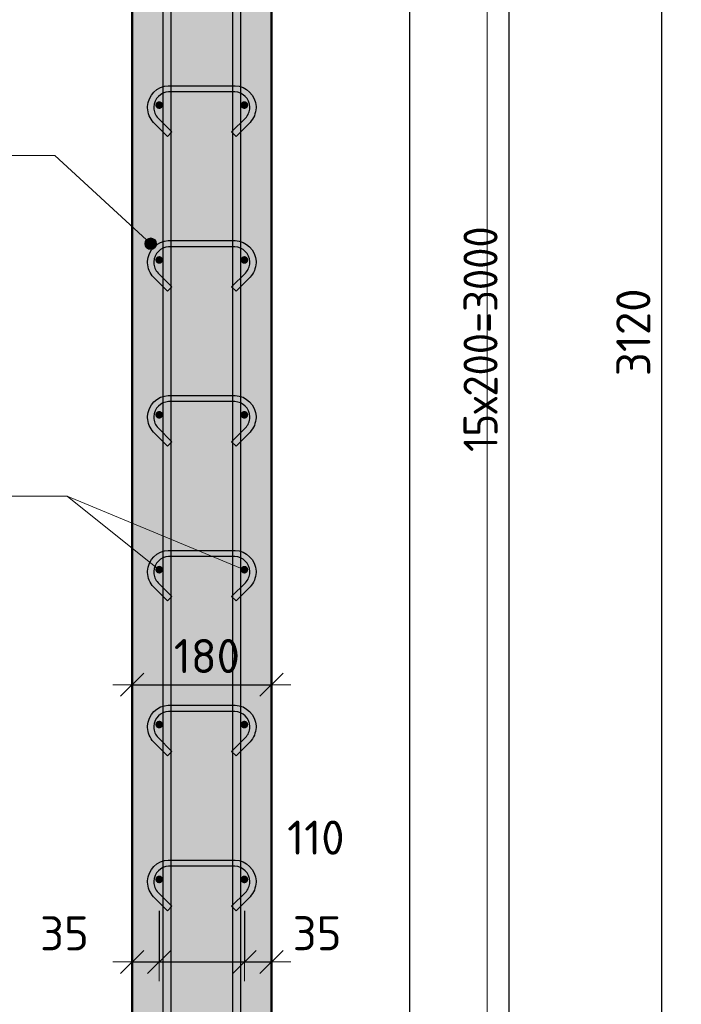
# Model space of a CAD drawing. Header units: millimetres. Extents: x -30645 to 44626, y 46540 to 77351.
# Tile 61 of 84: x 29507 to 30361, y 64435 to 65706. Entities that reach past the tile are written whole.
import ezdxf

# ---------------------------------------------------------------- set-up
doc = ezdxf.new("R2010")
doc.units = ezdxf.units.MM
doc.header["$PDMODE"] = 65
for name, color, linetype, lineweight in [('Standard', 7, 'Continuous', 25), ('Арм.стержн. вертикальными 1', 22, 'Continuous', 35), ('Арм.стержн.горизонт. 1', 180, 'Continuous', 35), ('Размерная линия_ общее', 7, 'Continuous', 13)]:
    doc.layers.add(name, color=color, linetype=linetype, lineweight=lineweight)
doc.layers.add('Арм.стержн.Стяжки', color=7, linetype='Continuous', lineweight=35, true_color=0x501e0f)
doc.styles.add('ISOCPEUR', font='ISOCPEUR')
doc.dimstyles.new('DIMSTYLE_3', dxfattribs={"dimtxt": 44, "dimasz": 50, "dimexe": 0, "dimexo": 0, "dimgap": 22, "dimtad": 2, "dimdec": 0, "dimrnd": 5, "dimzin": 12, "dimdsep": 46, "dimtxsty": 'ISOCPEUR', "dimblk1": 'ALL_ML_STRICH', "dimblk2": 'ALL_ML_STRICH', "dimsah": 1, "dimcen": 0, "dimclrd": 7, "dimclre": 256, "dimclrt": 7, "dimadec": 0, "dimazin": 0, "dimtfac": 1, "dimtdec": 0, "dimtix": 1, "dimtmove": 2, "dimatfit": 3, "dimfxl": 0, "dimtzin": 0, "dimlwd": 0, "dimlwe": -3, "dimarcsym": 0})
doc.dimstyles.new('DIMSTYLE_8', dxfattribs={"dimtxt": 44, "dimasz": 50, "dimexe": 0, "dimexo": 0, "dimgap": 22, "dimtad": 2, "dimdec": 0, "dimrnd": 5, "dimzin": 12, "dimdsep": 46, "dimtxsty": 'ISOCPEUR', "dimblk1": 'ALL_ML_STRICH', "dimblk2": 'ALL_ML_STRICH', "dimsah": 1, "dimcen": 0, "dimclrd": 7, "dimclre": 256, "dimclrt": 7, "dimadec": 0, "dimazin": 0, "dimtfac": 1, "dimtdec": 0, "dimtix": 1, "dimtmove": 2, "dimatfit": 3, "dimfxl": 0, "dimtvp": 1.2, "dimtzin": 0, "dimlwd": 0, "dimlwe": -3, "dimarcsym": 0})

# ---------------------------------------------------------------- blocks, each defined once
blk = doc.blocks.new('ALL_ML_STRICH')
at = {"color": 0, "linetype": 'ByBlock', "lineweight": -2}
for p, q in [((-0.3, -0.3), (0.3, 0.3)), ((0, -0.5), (0, 0.5)), ((-1, 0), (0.5, 0))]:
    blk.add_line(p, q, dxfattribs=at)
blk = doc.blocks.new('*D93')
at = {"layer": 'DEFPOINTS', "color": 7, "linetype": 'Continuous', "lineweight": 13, "transparency": 33554687}
for p in [(29928.2, 66855.8), (29956.9, 63735.8), (30336.2, 63735.8)]:
    blk.add_point(p, dxfattribs=at)
at = {"layer": 'Размерная линия_ общее', "color": 253, "linetype": 'Continuous', "lineweight": -2, "true_color": 0xa0a0a0, "transparency": 33554687}
for p, q in [((29948.2, 66855.8), (30336.2, 66855.8)), ((29976.9, 63735.8), (30336.2, 63735.8))]:
    blk.add_line(p, q, dxfattribs=at)
at = {"layer": 'Размерная линия_ общее', "color": 7, "linetype": 'Continuous', "lineweight": -2, "transparency": 33554687}
blk.add_line((30336.2, 63735.8), (30336.2, 66855.8), dxfattribs=at)
at = {"layer": 'Размерная линия_ общее', "color": 7, "linetype": 'Continuous', "lineweight": 13, "transparency": 33554687, "xscale": 50, "yscale": 50, "zscale": 50}
for p, rotation in [((30336.2, 66855.8), 90), ((30336.2, 63735.8), 270)]:
    blk.add_blockref('ALL_ML_STRICH', p, dxfattribs=dict(at, rotation=rotation))
at = {"layer": 'Размерная линия_ общее', "color": 7, "linetype": 'Continuous', "lineweight": 13, "transparency": 33554687, "insert": (30299.2, 65302.4), "char_height": 44, "width": 176, "attachment_point": 5, "rotation": 90, "style": 'ISOCPEUR'}
blk.add_mtext('\\A1;{3120}', dxfattribs=at)
blk = doc.blocks.new('*D96')
at = {"layer": 'DEFPOINTS', "color": 7, "linetype": 'Continuous', "lineweight": 13, "transparency": 33554687}
for p in [(29797, 66795.8), (29797, 63795.8), (30138.9, 63795.8)]:
    blk.add_point(p, dxfattribs=at)
at = {"layer": 'Размерная линия_ общее', "color": 253, "linetype": 'Continuous', "lineweight": -2, "true_color": 0xa0a0a0, "transparency": 33554687}
for p, q in [((29817, 66795.8), (30138.9, 66795.8)), ((29817, 63795.8), (30138.9, 63795.8))]:
    blk.add_line(p, q, dxfattribs=at)
at = {"layer": 'Размерная линия_ общее', "color": 7, "linetype": 'Continuous', "lineweight": -2, "transparency": 33554687}
blk.add_line((30138.9, 63795.8), (30138.9, 66795.8), dxfattribs=at)
at = {"layer": 'Размерная линия_ общее', "color": 7, "linetype": 'Continuous', "lineweight": 13, "transparency": 33554687, "xscale": 50, "yscale": 50, "zscale": 50}
for p, rotation in [((30138.9, 66795.8), 90), ((30138.9, 63795.8), 270)]:
    blk.add_blockref('ALL_ML_STRICH', p, dxfattribs=dict(at, rotation=rotation))
at = {"layer": 'Размерная линия_ общее', "color": 7, "linetype": 'Continuous', "lineweight": 13, "transparency": 33554687, "insert": (30079.9, 65147.8), "char_height": 44, "width": 2.2, "attachment_point": 1, "rotation": 90, "line_spacing_factor": 0.60241, "style": 'ISOCPEUR'}
blk.add_mtext('\\W0.91;15х200=3000', dxfattribs=at)
blk = doc.blocks.new('*D110')
at = {"layer": 'DEFPOINTS', "color": 7, "linetype": 'Continuous', "lineweight": 13, "transparency": 33554687}
for p in [(29687, 64575.2), (29652, 64489.2), (29652, 64448.2)]:
    blk.add_point(p, dxfattribs=at)
at = {"layer": 'Размерная линия_ общее', "color": 253, "linetype": 'Continuous', "lineweight": -2, "true_color": 0xa0a0a0, "transparency": 33554687}
for p, q in [((29687, 64555.2), (29687, 64489.2)), ((29652, 64468.2), (29652, 64489.2))]:
    blk.add_line(p, q, dxfattribs=at)
at = {"layer": 'Размерная линия_ общее', "color": 7, "linetype": 'Continuous', "lineweight": -2, "transparency": 33554687}
blk.add_line((29652, 64489.2), (29687, 64489.2), dxfattribs=at)
at = {"layer": 'Размерная линия_ общее', "color": 7, "linetype": 'Continuous', "lineweight": 13, "transparency": 33554687, "xscale": 50, "yscale": 50, "zscale": 50, "rotation": 180}
blk.add_blockref('ALL_ML_STRICH', (29652, 64489.2), dxfattribs=at)
at = {"layer": 'Размерная линия_ общее', "color": 7, "linetype": 'Continuous', "lineweight": 13, "transparency": 33554687, "xscale": 50, "yscale": 50, "zscale": 50}
blk.add_blockref('ALL_ML_STRICH', (29687, 64489.2), dxfattribs=at)
at = {"layer": 'Размерная линия_ общее', "color": 7, "linetype": 'Continuous', "lineweight": 13, "transparency": 33554687, "insert": (29564.7, 64526.2), "char_height": 44, "width": 88, "attachment_point": 5, "style": 'ISOCPEUR'}
blk.add_mtext('\\A1;{35}', dxfattribs=at)
blk = doc.blocks.new('*D111')
at = {"layer": 'DEFPOINTS', "color": 7, "linetype": 'Continuous', "lineweight": 13, "transparency": 33554687}
for p in [(29687, 64575.2), (29797, 64575.2), (29687, 64489.2)]:
    blk.add_point(p, dxfattribs=at)
at = {"layer": 'Размерная линия_ общее', "color": 253, "linetype": 'Continuous', "lineweight": -2, "true_color": 0xa0a0a0, "transparency": 33554687}
for p, q in [((29687, 64555.2), (29687, 64489.2)), ((29797, 64555.2), (29797, 64489.2))]:
    blk.add_line(p, q, dxfattribs=at)
at = {"layer": 'Размерная линия_ общее', "color": 7, "linetype": 'Continuous', "lineweight": -2, "transparency": 33554687}
blk.add_line((29687, 64489.2), (29797, 64489.2), dxfattribs=at)
at = {"layer": 'Размерная линия_ общее', "color": 7, "linetype": 'Continuous', "lineweight": 13, "transparency": 33554687, "xscale": 50, "yscale": 50, "zscale": 50, "rotation": 180}
blk.add_blockref('ALL_ML_STRICH', (29687, 64489.2), dxfattribs=at)
at = {"layer": 'Размерная линия_ общее', "color": 7, "linetype": 'Continuous', "lineweight": 13, "transparency": 33554687, "xscale": 50, "yscale": 50, "zscale": 50}
blk.add_blockref('ALL_ML_STRICH', (29797, 64489.2), dxfattribs=at)
at = {"layer": 'Размерная линия_ общее', "color": 7, "linetype": 'Continuous', "lineweight": 13, "transparency": 33554687, "insert": (29889.3, 64649.8), "char_height": 44, "width": 132, "attachment_point": 5, "style": 'ISOCPEUR'}
blk.add_mtext('\\A1;{110}', dxfattribs=at)
blk = doc.blocks.new('*D112')
at = {"layer": 'DEFPOINTS', "color": 7, "linetype": 'Continuous', "lineweight": 13, "transparency": 33554687}
for p in [(29797, 64575.2), (29797, 64489.2), (29832, 64451.7)]:
    blk.add_point(p, dxfattribs=at)
at = {"layer": 'Размерная линия_ общее', "color": 253, "linetype": 'Continuous', "lineweight": -2, "true_color": 0xa0a0a0, "transparency": 33554687}
for p, q in [((29797, 64555.2), (29797, 64489.2)), ((29832, 64471.7), (29832, 64489.2))]:
    blk.add_line(p, q, dxfattribs=at)
at = {"layer": 'Размерная линия_ общее', "color": 7, "linetype": 'Continuous', "lineweight": -2, "transparency": 33554687}
blk.add_line((29797, 64489.2), (29832, 64489.2), dxfattribs=at)
at = {"layer": 'Размерная линия_ общее', "color": 7, "linetype": 'Continuous', "lineweight": 13, "transparency": 33554687, "xscale": 50, "yscale": 50, "zscale": 50, "rotation": 180}
blk.add_blockref('ALL_ML_STRICH', (29797, 64489.2), dxfattribs=at)
at = {"layer": 'Размерная линия_ общее', "color": 7, "linetype": 'Continuous', "lineweight": 13, "transparency": 33554687, "xscale": 50, "yscale": 50, "zscale": 50}
blk.add_blockref('ALL_ML_STRICH', (29832, 64489.2), dxfattribs=at)
at = {"layer": 'Размерная линия_ общее', "color": 7, "linetype": 'Continuous', "lineweight": 13, "transparency": 33554687, "insert": (29890.9, 64526.3), "char_height": 44, "width": 88, "attachment_point": 5, "style": 'ISOCPEUR'}
blk.add_mtext('\\A1;{35}', dxfattribs=at)
blk = doc.blocks.new('*D113')
at = {"layer": 'DEFPOINTS', "color": 7, "linetype": 'Continuous', "lineweight": 13, "transparency": 33554687}
for p in [(29652, 64857.3), (29832, 64855.7), (29652, 64847.3)]:
    blk.add_point(p, dxfattribs=at)
at = {"layer": 'Размерная линия_ общее', "color": 253, "linetype": 'Continuous', "lineweight": -2, "true_color": 0xa0a0a0, "transparency": 33554687}
for p, q in [((29652, 64847.3), (29652, 64847.3)), ((29832, 64847.3), (29832, 64847.3))]:
    blk.add_line(p, q, dxfattribs=at)
at = {"layer": 'Размерная линия_ общее', "color": 7, "linetype": 'Continuous', "lineweight": -2, "transparency": 33554687}
blk.add_line((29652, 64847.3), (29832, 64847.3), dxfattribs=at)
at = {"layer": 'Размерная линия_ общее', "color": 7, "linetype": 'Continuous', "lineweight": 13, "transparency": 33554687, "xscale": 50, "yscale": 50, "zscale": 50, "rotation": 180}
blk.add_blockref('ALL_ML_STRICH', (29652, 64847.3), dxfattribs=at)
at = {"layer": 'Размерная линия_ общее', "color": 7, "linetype": 'Continuous', "lineweight": 13, "transparency": 33554687, "xscale": 50, "yscale": 50, "zscale": 50}
blk.add_blockref('ALL_ML_STRICH', (29832, 64847.3), dxfattribs=at)
at = {"layer": 'Размерная линия_ общее', "color": 7, "linetype": 'Continuous', "lineweight": 13, "transparency": 33554687, "insert": (29748.6, 64884.3), "char_height": 44, "width": 132, "attachment_point": 5, "style": 'ISOCPEUR'}
blk.add_mtext('\\A1;{180}', dxfattribs=at)

msp = doc.modelspace()

# ---------------------------------------------------------------- hatches: boundary and pattern name
at = {"layer": 'Standard', "linetype": 'Continuous', "lineweight": 13, "transparency": 33554687}
msp.add_hatch(color=7, dxfattribs=at).paths.add_polyline_path([(29832, 66855.8), (29652, 66855.8), (29652, 63735.8), (29832, 63735.8)])
at = {"layer": 'Арм.стержн.горизонт. 1', "linetype": 'Continuous', "lineweight": 50, "transparency": 33554687}
for points in [[(29692, 65595.8), (29691.6, 65597.7), (29690.5, 65599.3), (29688.9, 65600.4), (29687, 65600.8), (29685.1, 65600.4), (29683.5, 65599.3), (29682.4, 65597.7), (29682, 65595.8), (29682.4, 65593.9), (29683.5, 65592.3), (29685.1, 65591.2), (29687, 65590.8), (29688.9, 65591.2), (29690.5, 65592.3), (29691.6, 65593.9)], [(29802, 65595.8), (29801.6, 65597.7), (29800.5, 65599.3), (29798.9, 65600.4), (29797, 65600.8), (29795.1, 65600.4), (29793.5, 65599.3), (29792.4, 65597.7), (29792, 65595.8), (29792.4, 65593.9), (29793.5, 65592.3), (29795.1, 65591.2), (29797, 65590.8), (29798.9, 65591.2), (29800.5, 65592.3), (29801.6, 65593.9)], [(29692, 65395.8), (29691.6, 65397.7), (29690.5, 65399.3), (29688.9, 65400.4), (29687, 65400.8), (29685.1, 65400.4), (29683.5, 65399.3), (29682.4, 65397.7), (29682, 65395.8), (29682.4, 65393.9), (29683.5, 65392.3), (29685.1, 65391.2), (29687, 65390.8), (29688.9, 65391.2), (29690.5, 65392.3), (29691.6, 65393.9)], [(29802, 65395.8), (29801.6, 65397.7), (29800.5, 65399.3), (29798.9, 65400.4), (29797, 65400.8), (29795.1, 65400.4), (29793.5, 65399.3), (29792.4, 65397.7), (29792, 65395.8), (29792.4, 65393.9), (29793.5, 65392.3), (29795.1, 65391.2), (29797, 65390.8), (29798.9, 65391.2), (29800.5, 65392.3), (29801.6, 65393.9)], [(29692, 65195.8), (29691.6, 65197.7), (29690.5, 65199.3), (29688.9, 65200.4), (29687, 65200.8), (29685.1, 65200.4), (29683.5, 65199.3), (29682.4, 65197.7), (29682, 65195.8), (29682.4, 65193.9), (29683.5, 65192.3), (29685.1, 65191.2), (29687, 65190.8), (29688.9, 65191.2), (29690.5, 65192.3), (29691.6, 65193.9)], [(29802, 65195.8), (29801.6, 65197.7), (29800.5, 65199.3), (29798.9, 65200.4), (29797, 65200.8), (29795.1, 65200.4), (29793.5, 65199.3), (29792.4, 65197.7), (29792, 65195.8), (29792.4, 65193.9), (29793.5, 65192.3), (29795.1, 65191.2), (29797, 65190.8), (29798.9, 65191.2), (29800.5, 65192.3), (29801.6, 65193.9)], [(29692, 64995.8), (29691.6, 64997.7), (29690.5, 64999.3), (29688.9, 65000.4), (29687, 65000.8), (29685.1, 65000.4), (29683.5, 64999.3), (29682.4, 64997.7), (29682, 64995.8), (29682.4, 64993.9), (29683.5, 64992.3), (29685.1, 64991.2), (29687, 64990.8), (29688.9, 64991.2), (29690.5, 64992.3), (29691.6, 64993.9)], [(29802, 64995.8), (29801.6, 64997.7), (29800.5, 64999.3), (29798.9, 65000.4), (29797, 65000.8), (29795.1, 65000.4), (29793.5, 64999.3), (29792.4, 64997.7), (29792, 64995.8), (29792.4, 64993.9), (29793.5, 64992.3), (29795.1, 64991.2), (29797, 64990.8), (29798.9, 64991.2), (29800.5, 64992.3), (29801.6, 64993.9)], [(29692, 64795.8), (29691.6, 64797.7), (29690.5, 64799.3), (29688.9, 64800.4), (29687, 64800.8), (29685.1, 64800.4), (29683.5, 64799.3), (29682.4, 64797.7), (29682, 64795.8), (29682.4, 64793.9), (29683.5, 64792.3), (29685.1, 64791.2), (29687, 64790.8), (29688.9, 64791.2), (29690.5, 64792.3), (29691.6, 64793.9)], [(29802, 64795.8), (29801.6, 64797.7), (29800.5, 64799.3), (29798.9, 64800.4), (29797, 64800.8), (29795.1, 64800.4), (29793.5, 64799.3), (29792.4, 64797.7), (29792, 64795.8), (29792.4, 64793.9), (29793.5, 64792.3), (29795.1, 64791.2), (29797, 64790.8), (29798.9, 64791.2), (29800.5, 64792.3), (29801.6, 64793.9)], [(29692, 64595.8), (29691.6, 64597.7), (29690.5, 64599.3), (29688.9, 64600.4), (29687, 64600.8), (29685.1, 64600.4), (29683.5, 64599.3), (29682.4, 64597.7), (29682, 64595.8), (29682.4, 64593.9), (29683.5, 64592.3), (29685.1, 64591.2), (29687, 64590.8), (29688.9, 64591.2), (29690.5, 64592.3), (29691.6, 64593.9)], [(29802, 64595.8), (29801.6, 64597.7), (29800.5, 64599.3), (29798.9, 64600.4), (29797, 64600.8), (29795.1, 64600.4), (29793.5, 64599.3), (29792.4, 64597.7), (29792, 64595.8), (29792.4, 64593.9), (29793.5, 64592.3), (29795.1, 64591.2), (29797, 64590.8), (29798.9, 64591.2), (29800.5, 64592.3), (29801.6, 64593.9)]]:
    msp.add_hatch(color=4, dxfattribs=at).paths.add_polyline_path(points)
at = {"layer": 'Арм.стержн.Стяжки', "linetype": 'Continuous', "lineweight": 13, "transparency": 33554687}
for points in [[(29668.7, 65418.4), (29673.8, 65423.9), (29670.5, 65421.9)], [(29673.8, 65423.9), (29668.7, 65418.4), (29668.9, 65414.6)], [(29673.8, 65423.9), (29668.9, 65414.6), (29677.6, 65424.1)], [(29677.6, 65424.1), (29668.9, 65414.6), (29670.9, 65411.3)], [(29677.6, 65424.1), (29670.9, 65411.3), (29681.1, 65422.3)], [(29681.1, 65422.3), (29670.9, 65411.3), (29674.4, 65409.5)], [(29681.1, 65422.3), (29674.4, 65409.5), (29683.1, 65419)], [(29683.1, 65419), (29674.4, 65409.5), (29678.2, 65409.7)], [(29683.1, 65419), (29678.2, 65409.7), (29683.3, 65415.2)], [(29683.3, 65415.2), (29678.2, 65409.7), (29681.5, 65411.7)]]:
    msp.add_hatch(color=7, dxfattribs=at).paths.add_polyline_path(points)

# ---------------------------------------------------------------- linework, layer by layer
at = {"color": 52, "linetype": 'Continuous', "lineweight": -3, "transparency": 33554687}
msp.add_line((30010.5, 63735.8), (30010.5, 68169.3), dxfattribs=at)
msp.add_line((30010.5, 63735.8), (30010.5, 68169.3), dxfattribs=at)
at = {"layer": 'Standard', "color": 7, "linetype": 'Continuous', "lineweight": 50, "transparency": 33554687}
for p, q in [((29652, 63735.8), (29652, 66855.8)), ((29832, 66855.8), (29832, 63735.8))]:
    msp.add_line(p, q, dxfattribs=at)
at = {"layer": 'Standard', "color": 7, "linetype": 'Continuous', "lineweight": 13, "transparency": 33554687}
msp.add_line((29797, 64995.8), (29568.2, 65090.9), dxfattribs=at)
msp.add_lwpolyline([(29380.5, 63635.8), (30110.5, 63635.8), (30110.5, 68269.3), (29380.5, 68269.3), (29380.5, 63635.8)], dxfattribs=at)
at = {"layer": 'Арм.стержн. вертикальными 1', "color": 4, "linetype": 'Continuous', "lineweight": 25, "transparency": 33554687}
for points in [[(29692, 63735.8), (29692, 67865.8), (29702, 67865.8), (29702, 63735.8), (29692, 63735.8)], [(29692, 63735.8), (29692, 67865.8), (29702, 67865.8), (29702, 63735.8), (29692, 63735.8)], [(29692, 63735.8), (29692, 67865.8), (29702, 67865.8), (29702, 63735.8), (29692, 63735.8)], [(29692, 63735.8), (29692, 67865.8), (29702, 67865.8), (29702, 63735.8), (29692, 63735.8)], [(29692, 63735.8), (29692, 67865.8), (29702, 67865.8), (29702, 63735.8), (29692, 63735.8)], [(29692, 63735.8), (29692, 67865.8), (29702, 67865.8), (29702, 63735.8), (29692, 63735.8)], [(29782, 63735.8), (29782, 67865.8), (29792, 67865.8), (29792, 63735.8), (29782, 63735.8)], [(29782, 63735.8), (29782, 67865.8), (29792, 67865.8), (29792, 63735.8), (29782, 63735.8)], [(29782, 63735.8), (29782, 67865.8), (29792, 67865.8), (29792, 63735.8), (29782, 63735.8)], [(29782, 63735.8), (29782, 67865.8), (29792, 67865.8), (29792, 63735.8), (29782, 63735.8)], [(29782, 63735.8), (29782, 67865.8), (29792, 67865.8), (29792, 63735.8), (29782, 63735.8)], [(29782, 63735.8), (29782, 67865.8), (29792, 67865.8), (29792, 63735.8), (29782, 63735.8)]]:
    msp.add_lwpolyline(points, dxfattribs=at)
at = {"layer": 'Арм.стержн.горизонт. 1', "color": 7, "linetype": 'Continuous', "lineweight": 13, "transparency": 33554687}
for p, q in [((29026.2, 65090.9), (29568.2, 65090.9)), ((29568.2, 65090.9), (29687, 64995.8))]:
    msp.add_line(p, q, dxfattribs=at)
at = {"layer": 'Арм.стержн.Стяжки', "color": 7, "linetype": 'Continuous', "lineweight": 13, "transparency": 33554687}
for p, q in [((29026.2, 65530.9), (29552.2, 65530.9)), ((29552.2, 65530.9), (29676, 65416.8)), ((29681.1, 65422.3), (29681.1, 65422.3)), ((29670.5, 65421.9), (29670.5, 65421.9)), ((29670.9, 65411.3), (29670.9, 65411.3)), ((29681.5, 65411.7), (29681.5, 65411.7))]:
    msp.add_line(p, q, dxfattribs=at)
at = {"layer": 'Арм.стержн.Стяжки', "color": 40, "linetype": 'Continuous', "lineweight": 25, "transparency": 33554687}
for points in [[(29697.8, 65555.4), (29679.7, 65573.5), (29678.1, 65575.4), (29676.5, 65577.5), (29675.2, 65579.8), (29674.1, 65582.1), (29673.2, 65584.5), (29672.6, 65587), (29672.2, 65589.6), (29672, 65592.1), (29672, 65594.1), (29672.7, 65599), (29674.3, 65604.1), (29677, 65608.8), (29680.2, 65612.6), (29684, 65615.8), (29688.7, 65618.4), (29693.8, 65620.1), (29698.7, 65620.8), (29785.3, 65620.8), (29790.2, 65620.1), (29795.3, 65618.4), (29799.9, 65615.8), (29803.8, 65612.6), (29807, 65608.8), (29809.6, 65604.1), (29811.3, 65599), (29812, 65594.1), (29812, 65592.1), (29811.8, 65589.6), (29811.4, 65587), (29810.7, 65584.5), (29809.9, 65582.1), (29808.8, 65579.8), (29807.4, 65577.5), (29805.9, 65575.4), (29804.3, 65573.5), (29786.2, 65555.4), (29780.5, 65561.1), (29798.4, 65578.9), (29799.6, 65580.4), (29800.7, 65581.9), (29801.7, 65583.5), (29802.5, 65585.2), (29803.1, 65586.9), (29803.6, 65588.7), (29803.9, 65590.5), (29804, 65592.4), (29804, 65593.6), (29803.5, 65597.2), (29802.3, 65600.9), (29800.4, 65604.2), (29798.1, 65606.9), (29795.4, 65609.2), (29792, 65611.1), (29788.4, 65612.3), (29784.8, 65612.8), (29699.2, 65612.8), (29695.6, 65612.3), (29691.9, 65611.1), (29688.6, 65609.2), (29685.9, 65606.9), (29683.6, 65604.2), (29681.7, 65600.9), (29680.5, 65597.2), (29680, 65593.6), (29680, 65592.4), (29680.1, 65590.5), (29680.4, 65588.7), (29680.9, 65586.9), (29681.5, 65585.2), (29682.3, 65583.5), (29683.2, 65581.9), (29684.3, 65580.4), (29685.6, 65578.9), (29703.4, 65561.1), (29697.8, 65555.4)], [(29697.8, 65555.4), (29679.7, 65573.5), (29678.1, 65575.4), (29676.5, 65577.5), (29675.2, 65579.8), (29674.1, 65582.1), (29673.2, 65584.5), (29672.6, 65587), (29672.2, 65589.6), (29672, 65592.1), (29672, 65594.1), (29672.7, 65599), (29674.3, 65604.1), (29677, 65608.8), (29680.2, 65612.6), (29684, 65615.8), (29688.7, 65618.4), (29693.8, 65620.1), (29698.7, 65620.8), (29785.3, 65620.8), (29790.2, 65620.1), (29795.3, 65618.4), (29799.9, 65615.8), (29803.8, 65612.6), (29807, 65608.8), (29809.6, 65604.1), (29811.3, 65599), (29812, 65594.1), (29812, 65592.1), (29811.8, 65589.6), (29811.4, 65587), (29810.7, 65584.5), (29809.9, 65582.1), (29808.8, 65579.8), (29807.4, 65577.5), (29805.9, 65575.4), (29804.3, 65573.5), (29786.2, 65555.4), (29780.5, 65561.1), (29798.4, 65578.9), (29799.6, 65580.4), (29800.7, 65581.9), (29801.7, 65583.5), (29802.5, 65585.2), (29803.1, 65586.9), (29803.6, 65588.7), (29803.9, 65590.5), (29804, 65592.4), (29804, 65593.6), (29803.5, 65597.2), (29802.3, 65600.9), (29800.4, 65604.2), (29798.1, 65606.9), (29795.4, 65609.2), (29792, 65611.1), (29788.4, 65612.3), (29784.8, 65612.8), (29699.2, 65612.8), (29695.6, 65612.3), (29691.9, 65611.1), (29688.6, 65609.2), (29685.9, 65606.9), (29683.6, 65604.2), (29681.7, 65600.9), (29680.5, 65597.2), (29680, 65593.6), (29680, 65592.4), (29680.1, 65590.5), (29680.4, 65588.7), (29680.9, 65586.9), (29681.5, 65585.2), (29682.3, 65583.5), (29683.2, 65581.9), (29684.3, 65580.4), (29685.6, 65578.9), (29703.4, 65561.1), (29697.8, 65555.4)], [(29697.8, 65555.4), (29679.7, 65573.5), (29678.1, 65575.4), (29676.5, 65577.5), (29675.2, 65579.8), (29674.1, 65582.1), (29673.2, 65584.5), (29672.6, 65587), (29672.2, 65589.6), (29672, 65592.1), (29672, 65594.1), (29672.7, 65599), (29674.3, 65604.1), (29677, 65608.8), (29680.2, 65612.6), (29684, 65615.8), (29688.7, 65618.4), (29693.8, 65620.1), (29698.7, 65620.8), (29785.3, 65620.8), (29790.2, 65620.1), (29795.3, 65618.4), (29799.9, 65615.8), (29803.8, 65612.6), (29807, 65608.8), (29809.6, 65604.1), (29811.3, 65599), (29812, 65594.1), (29812, 65592.1), (29811.8, 65589.6), (29811.4, 65587), (29810.7, 65584.5), (29809.9, 65582.1), (29808.8, 65579.8), (29807.4, 65577.5), (29805.9, 65575.4), (29804.3, 65573.5), (29786.2, 65555.4), (29780.5, 65561.1), (29798.4, 65578.9), (29799.6, 65580.4), (29800.7, 65581.9), (29801.7, 65583.5), (29802.5, 65585.2), (29803.1, 65586.9), (29803.6, 65588.7), (29803.9, 65590.5), (29804, 65592.4), (29804, 65593.6), (29803.5, 65597.2), (29802.3, 65600.9), (29800.4, 65604.2), (29798.1, 65606.9), (29795.4, 65609.2), (29792, 65611.1), (29788.4, 65612.3), (29784.8, 65612.8), (29699.2, 65612.8), (29695.6, 65612.3), (29691.9, 65611.1), (29688.6, 65609.2), (29685.9, 65606.9), (29683.6, 65604.2), (29681.7, 65600.9), (29680.5, 65597.2), (29680, 65593.6), (29680, 65592.4), (29680.1, 65590.5), (29680.4, 65588.7), (29680.9, 65586.9), (29681.5, 65585.2), (29682.3, 65583.5), (29683.2, 65581.9), (29684.3, 65580.4), (29685.6, 65578.9), (29703.4, 65561.1), (29697.8, 65555.4)], [(29697.8, 65355.4), (29679.7, 65373.5), (29678.1, 65375.4), (29676.5, 65377.5), (29675.2, 65379.8), (29674.1, 65382.1), (29673.2, 65384.5), (29672.6, 65387), (29672.2, 65389.6), (29672, 65392.1), (29672, 65394.1), (29672.7, 65399), (29674.3, 65404.1), (29677, 65408.8), (29680.2, 65412.6), (29684, 65415.8), (29688.7, 65418.4), (29693.8, 65420.1), (29698.7, 65420.8), (29785.3, 65420.8), (29790.2, 65420.1), (29795.3, 65418.4), (29799.9, 65415.8), (29803.8, 65412.6), (29807, 65408.8), (29809.6, 65404.1), (29811.3, 65399), (29812, 65394.1), (29812, 65392.1), (29811.8, 65389.6), (29811.4, 65387), (29810.7, 65384.5), (29809.9, 65382.1), (29808.8, 65379.8), (29807.4, 65377.5), (29805.9, 65375.4), (29804.3, 65373.5), (29786.2, 65355.4), (29780.5, 65361.1), (29798.4, 65378.9), (29799.6, 65380.4), (29800.7, 65381.9), (29801.7, 65383.5), (29802.5, 65385.2), (29803.1, 65386.9), (29803.6, 65388.7), (29803.9, 65390.5), (29804, 65392.4), (29804, 65393.6), (29803.5, 65397.2), (29802.3, 65400.9), (29800.4, 65404.2), (29798.1, 65406.9), (29795.4, 65409.2), (29792, 65411.1), (29788.4, 65412.3), (29784.8, 65412.8), (29699.2, 65412.8), (29695.6, 65412.3), (29691.9, 65411.1), (29688.6, 65409.2), (29685.9, 65406.9), (29683.6, 65404.2), (29681.7, 65400.9), (29680.5, 65397.2), (29680, 65393.6), (29680, 65392.4), (29680.1, 65390.5), (29680.4, 65388.7), (29680.9, 65386.9), (29681.5, 65385.2), (29682.3, 65383.5), (29683.2, 65381.9), (29684.3, 65380.4), (29685.6, 65378.9), (29703.4, 65361.1), (29697.8, 65355.4)], [(29697.8, 65355.4), (29679.7, 65373.5), (29678.1, 65375.4), (29676.5, 65377.5), (29675.2, 65379.8), (29674.1, 65382.1), (29673.2, 65384.5), (29672.6, 65387), (29672.2, 65389.6), (29672, 65392.1), (29672, 65394.1), (29672.7, 65399), (29674.3, 65404.1), (29677, 65408.8), (29680.2, 65412.6), (29684, 65415.8), (29688.7, 65418.4), (29693.8, 65420.1), (29698.7, 65420.8), (29785.3, 65420.8), (29790.2, 65420.1), (29795.3, 65418.4), (29799.9, 65415.8), (29803.8, 65412.6), (29807, 65408.8), (29809.6, 65404.1), (29811.3, 65399), (29812, 65394.1), (29812, 65392.1), (29811.8, 65389.6), (29811.4, 65387), (29810.7, 65384.5), (29809.9, 65382.1), (29808.8, 65379.8), (29807.4, 65377.5), (29805.9, 65375.4), (29804.3, 65373.5), (29786.2, 65355.4), (29780.5, 65361.1), (29798.4, 65378.9), (29799.6, 65380.4), (29800.7, 65381.9), (29801.7, 65383.5), (29802.5, 65385.2), (29803.1, 65386.9), (29803.6, 65388.7), (29803.9, 65390.5), (29804, 65392.4), (29804, 65393.6), (29803.5, 65397.2), (29802.3, 65400.9), (29800.4, 65404.2), (29798.1, 65406.9), (29795.4, 65409.2), (29792, 65411.1), (29788.4, 65412.3), (29784.8, 65412.8), (29699.2, 65412.8), (29695.6, 65412.3), (29691.9, 65411.1), (29688.6, 65409.2), (29685.9, 65406.9), (29683.6, 65404.2), (29681.7, 65400.9), (29680.5, 65397.2), (29680, 65393.6), (29680, 65392.4), (29680.1, 65390.5), (29680.4, 65388.7), (29680.9, 65386.9), (29681.5, 65385.2), (29682.3, 65383.5), (29683.2, 65381.9), (29684.3, 65380.4), (29685.6, 65378.9), (29703.4, 65361.1), (29697.8, 65355.4)], [(29697.8, 65155.4), (29679.7, 65173.5), (29678.1, 65175.4), (29676.5, 65177.5), (29675.2, 65179.8), (29674.1, 65182.1), (29673.2, 65184.5), (29672.6, 65187), (29672.2, 65189.6), (29672, 65192.1), (29672, 65194.1), (29672.7, 65199), (29674.3, 65204.1), (29677, 65208.8), (29680.2, 65212.6), (29684, 65215.8), (29688.7, 65218.5), (29693.8, 65220.1), (29698.7, 65220.8), (29785.3, 65220.8), (29790.2, 65220.1), (29795.3, 65218.5), (29799.9, 65215.8), (29803.8, 65212.6), (29807, 65208.8), (29809.6, 65204.1), (29811.3, 65199), (29812, 65194.1), (29812, 65192.1), (29811.8, 65189.6), (29811.4, 65187), (29810.7, 65184.5), (29809.9, 65182.1), (29808.8, 65179.8), (29807.4, 65177.5), (29805.9, 65175.4), (29804.3, 65173.5), (29786.2, 65155.4), (29780.5, 65161.1), (29798.4, 65178.9), (29799.6, 65180.4), (29800.7, 65181.9), (29801.7, 65183.5), (29802.5, 65185.2), (29803.1, 65186.9), (29803.6, 65188.7), (29803.9, 65190.5), (29804, 65192.4), (29804, 65193.6), (29803.5, 65197.2), (29802.3, 65200.9), (29800.4, 65204.2), (29798.1, 65206.9), (29795.4, 65209.2), (29792, 65211.1), (29788.4, 65212.3), (29784.8, 65212.8), (29699.2, 65212.8), (29695.6, 65212.3), (29691.9, 65211.1), (29688.6, 65209.2), (29685.9, 65206.9), (29683.6, 65204.2), (29681.7, 65200.9), (29680.5, 65197.2), (29680, 65193.6), (29680, 65192.4), (29680.1, 65190.5), (29680.4, 65188.7), (29680.9, 65186.9), (29681.5, 65185.2), (29682.3, 65183.5), (29683.2, 65181.9), (29684.3, 65180.4), (29685.6, 65178.9), (29703.4, 65161.1), (29697.8, 65155.4)], [(29697.8, 65155.4), (29679.7, 65173.5), (29678.1, 65175.4), (29676.5, 65177.5), (29675.2, 65179.8), (29674.1, 65182.1), (29673.2, 65184.5), (29672.6, 65187), (29672.2, 65189.6), (29672, 65192.1), (29672, 65194.1), (29672.7, 65199), (29674.3, 65204.1), (29677, 65208.8), (29680.2, 65212.6), (29684, 65215.8), (29688.7, 65218.5), (29693.8, 65220.1), (29698.7, 65220.8), (29785.3, 65220.8), (29790.2, 65220.1), (29795.3, 65218.5), (29799.9, 65215.8), (29803.8, 65212.6), (29807, 65208.8), (29809.6, 65204.1), (29811.3, 65199), (29812, 65194.1), (29812, 65192.1), (29811.8, 65189.6), (29811.4, 65187), (29810.7, 65184.5), (29809.9, 65182.1), (29808.8, 65179.8), (29807.4, 65177.5), (29805.9, 65175.4), (29804.3, 65173.5), (29786.2, 65155.4), (29780.5, 65161.1), (29798.4, 65178.9), (29799.6, 65180.4), (29800.7, 65181.9), (29801.7, 65183.5), (29802.5, 65185.2), (29803.1, 65186.9), (29803.6, 65188.7), (29803.9, 65190.5), (29804, 65192.4), (29804, 65193.6), (29803.5, 65197.2), (29802.3, 65200.9), (29800.4, 65204.2), (29798.1, 65206.9), (29795.4, 65209.2), (29792, 65211.1), (29788.4, 65212.3), (29784.8, 65212.8), (29699.2, 65212.8), (29695.6, 65212.3), (29691.9, 65211.1), (29688.6, 65209.2), (29685.9, 65206.9), (29683.6, 65204.2), (29681.7, 65200.9), (29680.5, 65197.2), (29680, 65193.6), (29680, 65192.4), (29680.1, 65190.5), (29680.4, 65188.7), (29680.9, 65186.9), (29681.5, 65185.2), (29682.3, 65183.5), (29683.2, 65181.9), (29684.3, 65180.4), (29685.6, 65178.9), (29703.4, 65161.1), (29697.8, 65155.4)], [(29697.8, 65155.4), (29679.7, 65173.5), (29678.1, 65175.4), (29676.5, 65177.5), (29675.2, 65179.8), (29674.1, 65182.1), (29673.2, 65184.5), (29672.6, 65187), (29672.2, 65189.6), (29672, 65192.1), (29672, 65194.1), (29672.7, 65199), (29674.3, 65204.1), (29677, 65208.8), (29680.2, 65212.6), (29684, 65215.8), (29688.7, 65218.5), (29693.8, 65220.1), (29698.7, 65220.8), (29785.3, 65220.8), (29790.2, 65220.1), (29795.3, 65218.5), (29799.9, 65215.8), (29803.8, 65212.6), (29807, 65208.8), (29809.6, 65204.1), (29811.3, 65199), (29812, 65194.1), (29812, 65192.1), (29811.8, 65189.6), (29811.4, 65187), (29810.7, 65184.5), (29809.9, 65182.1), (29808.8, 65179.8), (29807.4, 65177.5), (29805.9, 65175.4), (29804.3, 65173.5), (29786.2, 65155.4), (29780.5, 65161.1), (29798.4, 65178.9), (29799.6, 65180.4), (29800.7, 65181.9), (29801.7, 65183.5), (29802.5, 65185.2), (29803.1, 65186.9), (29803.6, 65188.7), (29803.9, 65190.5), (29804, 65192.4), (29804, 65193.6), (29803.5, 65197.2), (29802.3, 65200.9), (29800.4, 65204.2), (29798.1, 65206.9), (29795.4, 65209.2), (29792, 65211.1), (29788.4, 65212.3), (29784.8, 65212.8), (29699.2, 65212.8), (29695.6, 65212.3), (29691.9, 65211.1), (29688.6, 65209.2), (29685.9, 65206.9), (29683.6, 65204.2), (29681.7, 65200.9), (29680.5, 65197.2), (29680, 65193.6), (29680, 65192.4), (29680.1, 65190.5), (29680.4, 65188.7), (29680.9, 65186.9), (29681.5, 65185.2), (29682.3, 65183.5), (29683.2, 65181.9), (29684.3, 65180.4), (29685.6, 65178.9), (29703.4, 65161.1), (29697.8, 65155.4)], [(29697.8, 64955.4), (29679.7, 64973.5), (29678.1, 64975.4), (29676.5, 64977.5), (29675.2, 64979.8), (29674.1, 64982.1), (29673.2, 64984.5), (29672.6, 64987), (29672.2, 64989.6), (29672, 64992.1), (29672, 64994.1), (29672.7, 64999), (29674.3, 65004.1), (29677, 65008.8), (29680.2, 65012.6), (29684, 65015.8), (29688.7, 65018.5), (29693.8, 65020.1), (29698.7, 65020.8), (29785.3, 65020.8), (29790.2, 65020.1), (29795.3, 65018.5), (29799.9, 65015.8), (29803.8, 65012.6), (29807, 65008.8), (29809.6, 65004.1), (29811.3, 64999), (29812, 64994.1), (29812, 64992.1), (29811.8, 64989.6), (29811.4, 64987), (29810.7, 64984.5), (29809.9, 64982.1), (29808.8, 64979.8), (29807.4, 64977.5), (29805.9, 64975.4), (29804.3, 64973.5), (29786.2, 64955.4), (29780.5, 64961.1), (29798.4, 64978.9), (29799.6, 64980.4), (29800.7, 64981.9), (29801.7, 64983.5), (29802.5, 64985.2), (29803.1, 64986.9), (29803.6, 64988.7), (29803.9, 64990.5), (29804, 64992.4), (29804, 64993.6), (29803.5, 64997.2), (29802.3, 65000.9), (29800.4, 65004.2), (29798.1, 65006.9), (29795.4, 65009.2), (29792, 65011.1), (29788.4, 65012.3), (29784.8, 65012.8), (29699.2, 65012.8), (29695.6, 65012.3), (29691.9, 65011.1), (29688.6, 65009.2), (29685.9, 65006.9), (29683.6, 65004.2), (29681.7, 65000.9), (29680.5, 64997.2), (29680, 64993.6), (29680, 64992.4), (29680.1, 64990.5), (29680.4, 64988.7), (29680.9, 64986.9), (29681.5, 64985.2), (29682.3, 64983.5), (29683.2, 64981.9), (29684.3, 64980.4), (29685.6, 64978.9), (29703.4, 64961.1), (29697.8, 64955.4)], [(29697.8, 64955.4), (29679.7, 64973.5), (29678.1, 64975.4), (29676.5, 64977.5), (29675.2, 64979.8), (29674.1, 64982.1), (29673.2, 64984.5), (29672.6, 64987), (29672.2, 64989.6), (29672, 64992.1), (29672, 64994.1), (29672.7, 64999), (29674.3, 65004.1), (29677, 65008.8), (29680.2, 65012.6), (29684, 65015.8), (29688.7, 65018.5), (29693.8, 65020.1), (29698.7, 65020.8), (29785.3, 65020.8), (29790.2, 65020.1), (29795.3, 65018.5), (29799.9, 65015.8), (29803.8, 65012.6), (29807, 65008.8), (29809.6, 65004.1), (29811.3, 64999), (29812, 64994.1), (29812, 64992.1), (29811.8, 64989.6), (29811.4, 64987), (29810.7, 64984.5), (29809.9, 64982.1), (29808.8, 64979.8), (29807.4, 64977.5), (29805.9, 64975.4), (29804.3, 64973.5), (29786.2, 64955.4), (29780.5, 64961.1), (29798.4, 64978.9), (29799.6, 64980.4), (29800.7, 64981.9), (29801.7, 64983.5), (29802.5, 64985.2), (29803.1, 64986.9), (29803.6, 64988.7), (29803.9, 64990.5), (29804, 64992.4), (29804, 64993.6), (29803.5, 64997.2), (29802.3, 65000.9), (29800.4, 65004.2), (29798.1, 65006.9), (29795.4, 65009.2), (29792, 65011.1), (29788.4, 65012.3), (29784.8, 65012.8), (29699.2, 65012.8), (29695.6, 65012.3), (29691.9, 65011.1), (29688.6, 65009.2), (29685.9, 65006.9), (29683.6, 65004.2), (29681.7, 65000.9), (29680.5, 64997.2), (29680, 64993.6), (29680, 64992.4), (29680.1, 64990.5), (29680.4, 64988.7), (29680.9, 64986.9), (29681.5, 64985.2), (29682.3, 64983.5), (29683.2, 64981.9), (29684.3, 64980.4), (29685.6, 64978.9), (29703.4, 64961.1), (29697.8, 64955.4)], [(29697.8, 64755.4), (29679.7, 64773.5), (29678.1, 64775.4), (29676.5, 64777.5), (29675.2, 64779.8), (29674.1, 64782.1), (29673.2, 64784.5), (29672.6, 64787), (29672.2, 64789.6), (29672, 64792.1), (29672, 64794.1), (29672.7, 64799), (29674.3, 64804.1), (29677, 64808.8), (29680.2, 64812.6), (29684, 64815.8), (29688.7, 64818.5), (29693.8, 64820.1), (29698.7, 64820.8), (29785.3, 64820.8), (29790.2, 64820.1), (29795.3, 64818.5), (29799.9, 64815.8), (29803.8, 64812.6), (29807, 64808.8), (29809.6, 64804.1), (29811.3, 64799), (29812, 64794.1), (29812, 64792.1), (29811.8, 64789.6), (29811.4, 64787), (29810.7, 64784.5), (29809.9, 64782.1), (29808.8, 64779.8), (29807.4, 64777.5), (29805.9, 64775.4), (29804.3, 64773.5), (29786.2, 64755.4), (29780.5, 64761.1), (29798.4, 64778.9), (29799.6, 64780.4), (29800.7, 64781.9), (29801.7, 64783.5), (29802.5, 64785.2), (29803.1, 64786.9), (29803.6, 64788.7), (29803.9, 64790.5), (29804, 64792.4), (29804, 64793.6), (29803.5, 64797.2), (29802.3, 64800.9), (29800.4, 64804.2), (29798.1, 64806.9), (29795.4, 64809.2), (29792, 64811.1), (29788.4, 64812.3), (29784.8, 64812.8), (29699.2, 64812.8), (29695.6, 64812.3), (29691.9, 64811.1), (29688.6, 64809.2), (29685.9, 64806.9), (29683.6, 64804.2), (29681.7, 64800.9), (29680.5, 64797.2), (29680, 64793.6), (29680, 64792.4), (29680.1, 64790.5), (29680.4, 64788.7), (29680.9, 64786.9), (29681.5, 64785.2), (29682.3, 64783.5), (29683.2, 64781.9), (29684.3, 64780.4), (29685.6, 64778.9), (29703.4, 64761.1), (29697.8, 64755.4)], [(29697.8, 64755.4), (29679.7, 64773.5), (29678.1, 64775.4), (29676.5, 64777.5), (29675.2, 64779.8), (29674.1, 64782.1), (29673.2, 64784.5), (29672.6, 64787), (29672.2, 64789.6), (29672, 64792.1), (29672, 64794.1), (29672.7, 64799), (29674.3, 64804.1), (29677, 64808.8), (29680.2, 64812.6), (29684, 64815.8), (29688.7, 64818.5), (29693.8, 64820.1), (29698.7, 64820.8), (29785.3, 64820.8), (29790.2, 64820.1), (29795.3, 64818.5), (29799.9, 64815.8), (29803.8, 64812.6), (29807, 64808.8), (29809.6, 64804.1), (29811.3, 64799), (29812, 64794.1), (29812, 64792.1), (29811.8, 64789.6), (29811.4, 64787), (29810.7, 64784.5), (29809.9, 64782.1), (29808.8, 64779.8), (29807.4, 64777.5), (29805.9, 64775.4), (29804.3, 64773.5), (29786.2, 64755.4), (29780.5, 64761.1), (29798.4, 64778.9), (29799.6, 64780.4), (29800.7, 64781.9), (29801.7, 64783.5), (29802.5, 64785.2), (29803.1, 64786.9), (29803.6, 64788.7), (29803.9, 64790.5), (29804, 64792.4), (29804, 64793.6), (29803.5, 64797.2), (29802.3, 64800.9), (29800.4, 64804.2), (29798.1, 64806.9), (29795.4, 64809.2), (29792, 64811.1), (29788.4, 64812.3), (29784.8, 64812.8), (29699.2, 64812.8), (29695.6, 64812.3), (29691.9, 64811.1), (29688.6, 64809.2), (29685.9, 64806.9), (29683.6, 64804.2), (29681.7, 64800.9), (29680.5, 64797.2), (29680, 64793.6), (29680, 64792.4), (29680.1, 64790.5), (29680.4, 64788.7), (29680.9, 64786.9), (29681.5, 64785.2), (29682.3, 64783.5), (29683.2, 64781.9), (29684.3, 64780.4), (29685.6, 64778.9), (29703.4, 64761.1), (29697.8, 64755.4)], [(29697.8, 64755.4), (29679.7, 64773.5), (29678.1, 64775.4), (29676.5, 64777.5), (29675.2, 64779.8), (29674.1, 64782.1), (29673.2, 64784.5), (29672.6, 64787), (29672.2, 64789.6), (29672, 64792.1), (29672, 64794.1), (29672.7, 64799), (29674.3, 64804.1), (29677, 64808.8), (29680.2, 64812.6), (29684, 64815.8), (29688.7, 64818.5), (29693.8, 64820.1), (29698.7, 64820.8), (29785.3, 64820.8), (29790.2, 64820.1), (29795.3, 64818.5), (29799.9, 64815.8), (29803.8, 64812.6), (29807, 64808.8), (29809.6, 64804.1), (29811.3, 64799), (29812, 64794.1), (29812, 64792.1), (29811.8, 64789.6), (29811.4, 64787), (29810.7, 64784.5), (29809.9, 64782.1), (29808.8, 64779.8), (29807.4, 64777.5), (29805.9, 64775.4), (29804.3, 64773.5), (29786.2, 64755.4), (29780.5, 64761.1), (29798.4, 64778.9), (29799.6, 64780.4), (29800.7, 64781.9), (29801.7, 64783.5), (29802.5, 64785.2), (29803.1, 64786.9), (29803.6, 64788.7), (29803.9, 64790.5), (29804, 64792.4), (29804, 64793.6), (29803.5, 64797.2), (29802.3, 64800.9), (29800.4, 64804.2), (29798.1, 64806.9), (29795.4, 64809.2), (29792, 64811.1), (29788.4, 64812.3), (29784.8, 64812.8), (29699.2, 64812.8), (29695.6, 64812.3), (29691.9, 64811.1), (29688.6, 64809.2), (29685.9, 64806.9), (29683.6, 64804.2), (29681.7, 64800.9), (29680.5, 64797.2), (29680, 64793.6), (29680, 64792.4), (29680.1, 64790.5), (29680.4, 64788.7), (29680.9, 64786.9), (29681.5, 64785.2), (29682.3, 64783.5), (29683.2, 64781.9), (29684.3, 64780.4), (29685.6, 64778.9), (29703.4, 64761.1), (29697.8, 64755.4)], [(29697.8, 64555.4), (29679.7, 64573.5), (29678.1, 64575.4), (29676.5, 64577.5), (29675.2, 64579.8), (29674.1, 64582.1), (29673.2, 64584.5), (29672.6, 64587), (29672.2, 64589.6), (29672, 64592.1), (29672, 64594.1), (29672.7, 64599), (29674.3, 64604.1), (29677, 64608.8), (29680.2, 64612.6), (29684, 64615.8), (29688.7, 64618.4), (29693.8, 64620.1), (29698.7, 64620.8), (29785.3, 64620.8), (29790.2, 64620.1), (29795.3, 64618.4), (29799.9, 64615.8), (29803.8, 64612.6), (29807, 64608.8), (29809.6, 64604.1), (29811.3, 64599), (29812, 64594.1), (29812, 64592.1), (29811.8, 64589.6), (29811.4, 64587), (29810.7, 64584.5), (29809.9, 64582.1), (29808.8, 64579.8), (29807.4, 64577.5), (29805.9, 64575.4), (29804.3, 64573.5), (29786.2, 64555.4), (29780.5, 64561.1), (29798.4, 64578.9), (29799.6, 64580.4), (29800.7, 64581.9), (29801.7, 64583.5), (29802.5, 64585.2), (29803.1, 64586.9), (29803.6, 64588.7), (29803.9, 64590.5), (29804, 64592.4), (29804, 64593.6), (29803.5, 64597.2), (29802.3, 64600.9), (29800.4, 64604.2), (29798.1, 64606.9), (29795.4, 64609.2), (29792, 64611.1), (29788.4, 64612.3), (29784.8, 64612.8), (29699.2, 64612.8), (29695.6, 64612.3), (29691.9, 64611.1), (29688.6, 64609.2), (29685.9, 64606.9), (29683.6, 64604.2), (29681.7, 64600.9), (29680.5, 64597.2), (29680, 64593.6), (29680, 64592.4), (29680.1, 64590.5), (29680.4, 64588.7), (29680.9, 64586.9), (29681.5, 64585.2), (29682.3, 64583.5), (29683.2, 64581.9), (29684.3, 64580.4), (29685.6, 64578.9), (29703.4, 64561.1), (29697.8, 64555.4)], [(29697.8, 64555.4), (29679.7, 64573.5), (29678.1, 64575.4), (29676.5, 64577.5), (29675.2, 64579.8), (29674.1, 64582.1), (29673.2, 64584.5), (29672.6, 64587), (29672.2, 64589.6), (29672, 64592.1), (29672, 64594.1), (29672.7, 64599), (29674.3, 64604.1), (29677, 64608.8), (29680.2, 64612.6), (29684, 64615.8), (29688.7, 64618.4), (29693.8, 64620.1), (29698.7, 64620.8), (29785.3, 64620.8), (29790.2, 64620.1), (29795.3, 64618.4), (29799.9, 64615.8), (29803.8, 64612.6), (29807, 64608.8), (29809.6, 64604.1), (29811.3, 64599), (29812, 64594.1), (29812, 64592.1), (29811.8, 64589.6), (29811.4, 64587), (29810.7, 64584.5), (29809.9, 64582.1), (29808.8, 64579.8), (29807.4, 64577.5), (29805.9, 64575.4), (29804.3, 64573.5), (29786.2, 64555.4), (29780.5, 64561.1), (29798.4, 64578.9), (29799.6, 64580.4), (29800.7, 64581.9), (29801.7, 64583.5), (29802.5, 64585.2), (29803.1, 64586.9), (29803.6, 64588.7), (29803.9, 64590.5), (29804, 64592.4), (29804, 64593.6), (29803.5, 64597.2), (29802.3, 64600.9), (29800.4, 64604.2), (29798.1, 64606.9), (29795.4, 64609.2), (29792, 64611.1), (29788.4, 64612.3), (29784.8, 64612.8), (29699.2, 64612.8), (29695.6, 64612.3), (29691.9, 64611.1), (29688.6, 64609.2), (29685.9, 64606.9), (29683.6, 64604.2), (29681.7, 64600.9), (29680.5, 64597.2), (29680, 64593.6), (29680, 64592.4), (29680.1, 64590.5), (29680.4, 64588.7), (29680.9, 64586.9), (29681.5, 64585.2), (29682.3, 64583.5), (29683.2, 64581.9), (29684.3, 64580.4), (29685.6, 64578.9), (29703.4, 64561.1), (29697.8, 64555.4)]]:
    msp.add_lwpolyline(points, dxfattribs=at)
at = {"layer": 'Арм.стержн.Стяжки', "color": 7, "linetype": 'Continuous', "lineweight": 13, "transparency": 33554687}
msp.add_circle((29676, 65416.8), 7.5, dxfattribs=at)

# ---------------------------------------------------------------- dimensions: what is measured, and where the dimension line sits
at = {"layer": 'Размерная линия_ общее', "color": 7, "linetype": 'Continuous', "lineweight": 13, "transparency": 33554687}
dim = msp.add_linear_dim(base=(30336.2, 66855.8), p1=(29976.9, 63735.8), p2=(29948.2, 66855.8), angle=90, dimstyle='DIMSTYLE_3', override={"dimpost": '<>', "dimclrd": 7, "dimclre": 253, "dimclrt": 7, "dimlwd": 0, "dimlwe": 65533}, dxfattribs=at)
dim.commit()
dim.dimension.update_dxf_attribs({"geometry": '*D93', "text_midpoint": (30299.2, 65302.4), "dimtype": 160})
dim = msp.add_linear_dim(base=(30138.9, 66795.8), p1=(29817, 63795.8), p2=(29817, 66795.8), angle=90, text='\\W0.91;15х200=3000', dimstyle='DIMSTYLE_3', override={"dimpost": '<>', "dimclrd": 7, "dimclre": 253, "dimclrt": 7, "dimlwd": 0, "dimlwe": 65533}, dxfattribs=at)
dim.commit()
dim.dimension.update_dxf_attribs({"geometry": '*D96', "text_midpoint": (30116.9, 65295.8), "dimtype": 160})
for base, p1, p2, dimstyle, picture, middle in [((29832, 64847.3), (29652, 64847.3), (29832, 64847.3), 'DIMSTYLE_3', '*D113', (29748.6, 64884.3)), ((29797, 64489.2), (29687, 64555.2), (29797, 64555.2), 'DIMSTYLE_8', '*D111', (29889.3, 64649.8)), ((29687, 64489.2), (29652, 64468.2), (29687, 64555.2), 'DIMSTYLE_8', '*D110', (29564.7, 64526.2)), ((29832, 64489.2), (29797, 64555.2), (29832, 64471.7), 'DIMSTYLE_8', '*D112', (29890.9, 64526.3))]:
    dim = msp.add_linear_dim(base=base, p1=p1, p2=p2, dimstyle=dimstyle, override={"dimpost": '<>', "dimclrd": 7, "dimclre": 253, "dimclrt": 7, "dimlwd": 0, "dimlwe": 65533}, dxfattribs=at)
    dim.commit()
    dim.dimension.update_dxf_attribs({"geometry": picture, "text_midpoint": middle, "dimtype": 160})

doc.saveas('drawing.dxf')
